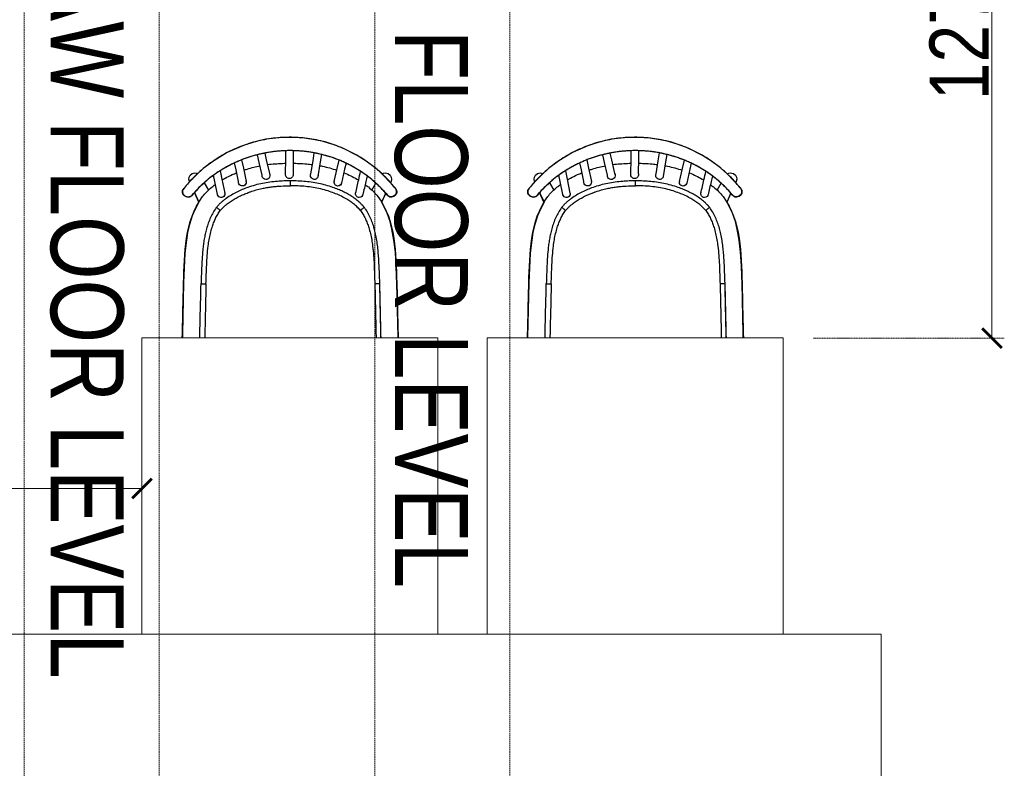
# Model space of a CAD drawing. Header units: millimetres. Extents: x -106827 to 92813, y -35754 to 7831.
# Tile 14 of 150: x -72742 to -70745, y -23141 to -21625. Entities that reach past the tile are written whole.
import ezdxf
from ezdxf.xclip import XClip

# ---------------------------------------------------------------- set-up
doc = ezdxf.new("R2010")
doc.units = ezdxf.units.MM
doc.header["$XCLIPFRAME"] = 2
doc.header["$PDMODE"] = 35
doc.linetypes.add('General Arrangement Plan$0$( Hidden )', pattern=[0.375, 0.25, -0.125])
for name, color, linetype, lineweight in [('General Arrangement Plan$0$DIM', 7, 'Continuous', 13), ('General Arrangement Plan$1$0 Existing_ Walls_Pen_No__1', 7, 'Continuous', 13), ('General Arrangement Plan$1$BEAM', 113, 'Continuous', 9)]:
    doc.layers.add(name, color=color, linetype=linetype, lineweight=lineweight)
doc.layers.add('General Arrangement Plan$1$A - Furniture', color=7, linetype='Continuous', lineweight=5, true_color=0x0066cc)
doc.layers.add('General Arrangement Plan$1$Furniture', color=7, linetype='Continuous')
doc.styles.add('General Arrangement Plan$1$Standard', font='ARIALN.TTF')
doc.styles.add('General Arrangement Plan$1$TMH-TEXT', font='simplex.shx', dxfattribs={"width": 0.8})
doc.dimstyles.new('General Arrangement Plan$1$TFS-Dim', dxfattribs={"dimtxt": 120, "dimasz": 40, "dimexe": 25, "dimexo": 25, "dimgap": 4.5, "dimtad": 1, "dimdec": 0, "dimzin": 0, "dimdsep": 46, "dimtxsty": 'General Arrangement Plan$1$Standard', "dimblk": 'General Arrangement Plan$1$_ArchTick', "dimcen": 0.09, "dimdle": 2, "dimclrd": 256, "dimclre": 8, "dimadec": 0, "dimazin": 0, "dimtfac": 1, "dimtdec": 0, "dimtofl": 0, "dimtmove": 1, "dimatfit": 3, "dimfxl": 1, "dimtolj": 1, "dimtzin": 0, "dimlwd": -1, "dimlwe": -1, "dimarcsym": 0})

# ---------------------------------------------------------------- blocks, each defined once
blk = doc.blocks.new('General Arrangement Plan$1$SPINDLE CHAIR')
at = {"layer": 'General Arrangement Plan$1$Furniture', "extrusion": (0, 0, -1)}
for p, q in [((1282.61, -174.23), (1284.59, -173.49)), ((1284.59, -173.49), (1286.18, -172.96)), ((1286.18, -172.96), (1288.27, -172.52)), ((1288.27, -172.52), (1290.36, -172.19)), ((1290.36, -172.19), (1292.63, -172.04)), ((1292.63, -172.04), (1295.52, -172.09)), ((1295.52, -172.09), (1298.2, -172.42)), ((1298.2, -172.42), (1300.62, -173.03)), ((1300.62, -173.03), (1302.78, -173.69)), ((1279.72, -175.68), (1282.61, -174.23)), ((1302.78, -173.69), (1306.07, -175.12)), ((1306.07, -175.12), (1308.79, -176.8)), ((1276.06, -178.23), (1277.89, -176.83)), ((1277.89, -176.83), (1279.72, -175.68)), ((1308.79, -176.8), (1310.91, -178.36)), ((1273.33, -180.8), (1274.66, -179.42)), ((1274.66, -179.42), (1276.06, -178.23)), ((1310.91, -178.36), (1312.34, -179.66)), ((1271.93, -182.32), (1273.33, -180.8)), ((1312.34, -179.66), (1313.54, -180.9)), ((1313.54, -180.9), (1314.57, -182.03)), ((1271.7, -183.21), (1271.72, -182.88)), ((1271.85, -183.57), (1271.7, -183.21)), ((1271.72, -182.88), (1271.93, -182.32)), ((1272.28, -183.93), (1271.85, -183.57)), ((1273.91, -183.32), (1273.46, -183.83)), ((1274.7, -185.15), (1273.91, -183.32)), ((1312.7, -183.2), (1311.81, -185.16)), ((1312.86, -183.38), (1312.7, -183.2)), ((1313.16, -183.72), (1312.86, -183.38)), ((1314.57, -182.03), (1314.81, -182.32)), ((1314.96, -183.61), (1314.74, -183.81)), ((1314.81, -182.32), (1315.04, -182.64)), ((1315.08, -183.35), (1314.96, -183.61)), ((1315.04, -182.64), (1315.12, -182.86)), ((1315.11, -183.15), (1315.08, -183.35)), ((1315.12, -182.86), (1315.11, -183.15)), ((1272.71, -184.05), (1272.28, -183.93)), ((1273.1, -184.05), (1272.71, -184.05)), ((1273.46, -183.83), (1273.1, -184.05)), ((1273.63, -187.38), (1274.7, -185.15)), ((1311.81, -185.16), (1312.22, -185.94)), ((1313.49, -184.03), (1313.16, -183.72)), ((1313.85, -184.13), (1313.49, -184.03)), ((1314.25, -184.09), (1313.85, -184.13)), ((1314.37, -184.02), (1314.25, -184.09)), ((1314.57, -183.93), (1314.37, -184.02)), ((1314.74, -183.81), (1314.57, -183.93)), ((1273.03, -189.06), (1273.63, -187.38)), ((1312.22, -185.94), (1312.6, -186.68)), ((1312.6, -186.68), (1313.15, -187.9)), ((1272.65, -190.63), (1273.03, -189.06)), ((1313.15, -187.9), (1313.7, -189.68)), ((1272.24, -192.82), (1272.65, -190.63)), ((1313.7, -189.68), (1314.07, -191.33)), ((1314.07, -191.33), (1314.31, -192.85)), ((1271.95, -195.27), (1272.24, -192.82)), ((1314.31, -192.85), (1314.62, -195.48)), ((1271.77, -198.03), (1271.95, -195.27)), ((1314.62, -195.48), (1314.63, -195.48)), ((1314.63, -195.48), (1314.9, -201.49)), ((1271.72, -200.22), (1271.77, -198.03)), ((1271.35, -215.2), (1271.66, -201.49)), ((1271.66, -201.49), (1271.72, -200.22)), ((1314.9, -201.49), (1315.21, -215.26)), ((1271.35, -215.3), (1271.35, -215.2)), ((1271.38, -215.8), (1271.35, -215.3)), ((1315.21, -215.26), (1315.18, -215.63)), ((1271.53, -216.29), (1271.38, -215.8)), ((1271.8, -216.87), (1271.53, -216.29)), ((1272.2, -217.36), (1271.8, -216.87)), ((1272.59, -217.71), (1272.2, -217.36)), ((1314.62, -217.03), (1314.14, -217.57)), ((1315.02, -216.36), (1314.62, -217.03)), ((1315.18, -215.63), (1315.02, -216.36)), ((1273.17, -218.04), (1272.59, -217.71)), ((1273.77, -218.2), (1273.17, -218.04)), ((1274.35, -218.26), (1273.77, -218.2)), ((1312.21, -218.26), (1274.35, -218.26)), ((1312.97, -218.18), (1312.21, -218.26)), ((1313.63, -217.92), (1312.97, -218.18)), ((1314.14, -217.57), (1313.63, -217.92))]:
    blk.add_line(p, q, dxfattribs=at)
at = {"layer": 'General Arrangement Plan$1$Furniture'}
for p, q in [((1286.93, -175.49), (1287.18, -177.01)), ((1288.65, -176.76), (1288.4, -175.17)), ((1292.65, -174.73), (1292.67, -176.39)), ((1294.17, -176.56), (1294.14, -174.73)), ((1298.45, -175.21), (1298.13, -176.61)), ((1299.55, -177.13), (1299.91, -175.54)), ((1281.96, -177.26), (1282.24, -178.49)), ((1283.74, -178.33), (1283.35, -176.65)), ((1287.18, -177.01), (1287.65, -179.93)), ((1289.08, -179.39), (1288.65, -176.76)), ((1292.67, -176.39), (1292.71, -179.31)), ((1294.21, -179.28), (1294.17, -176.56)), ((1298.13, -176.61), (1297.51, -179.34)), ((1298.97, -179.68), (1299.55, -177.13)), ((1303.14, -176.58), (1302.78, -178.27)), ((1304.25, -178.57), (1304.55, -177.19)), ((1282.24, -178.49), (1282.88, -181.29)), ((1284.34, -180.96), (1283.74, -178.33)), ((1302.78, -178.27), (1302.22, -180.98)), ((1303.74, -181), (1304.25, -178.57)), ((1307.47, -178.78), (1307.13, -180.47)), ((1272.84, -180.99), (1272.94, -181.21)), ((1276.73, -182.71), (1275.91, -181.3)), ((1307.13, -180.47), (1306.55, -183.31)), ((1308.01, -183.62), (1308.56, -180.96)), ((1308.56, -180.96), (1308.81, -179.7)), ((1310.7, -181.21), (1309.82, -182.71)), ((1313.7, -181.03), (1313.72, -180.99)), ((1271.71, -182.86), (1271.69, -183.03)), ((1273.91, -183.34), (1274.74, -185.15)), ((1311.82, -185.15), (1312.71, -183.2)), ((1315.1, -183.25), (1315.12, -183.08)), ((1272.21, -183.86), (1272.2, -183.86)), ((1278.23, -186.23), (1278.76, -185.65)), ((1274.84, -213.88), (1275.12, -201.67)), ((1273.2, -218.02), (1272.74, -219.01)), ((1274.96, -220.16), (1276.07, -218.26)), ((1310.49, -218.26), (1311.61, -220.16)), ((1313.82, -219.01), (1313.37, -218.02))]:
    blk.add_line(p, q, dxfattribs=at)
for centre, radius, start, end in [((1273.97, -180.47), 1.25, 117.447, 204.574), ((1273.97, -180.47), 1.25, 56.327, 117.447), ((1288.36, -179.75), 0.807, 272.0907, 26.554), ((1293.49, -179.54), 0.821, 163.5335, 267.6725), ((1293.43, -179.54), 0.82, 272.3434, 18.2433), ((1298.18, -179.76), 0.794, 147.9665, 6.382), ((1312.58, -180.47), 1.25, 62.553, 116.2893), ((1312.58, -180.47), 1.25, 335.4289, 62.553), ((1283.61, -181.13), 0.75, 181.8784, 270), ((1283.61, -181.13), 0.75, 192.7269, 261.4854), ((1283.61, -181.13), 0.75, 270, 23.451), ((1288.39, -179.8), 0.75, 177.8272, 270), ((1302.98, -181.11), 0.772, 159.0637, 8.4275), ((1279.28, -183.46), 0.75, 181.8829, 270), ((1279.28, -183.46), 0.75, 270, 23.6737), ((1307.28, -183.46), 0.75, 157.3975, 359.0775), ((1307.28, -183.46), 0.75, 167.9079, 261.4872), ((1273.88, -219.53), 1.25, 155.3531, 242.4772), ((1312.68, -219.53), 1.25, 297.5228, 24.6498), ((1273.88, -219.53), 1.25, 242.4772, 329.6042), ((1312.68, -219.53), 1.25, 210.3987, 297.5228)]:
    blk.add_arc(centre, radius, start, end, dxfattribs=at)
for points, knots in [([(1272.04, -182.25), (1272.44, -181.78), (1273.23, -180.83), (1274.55, -179.52), (1275.94, -178.28), (1277.41, -177.15), (1278.95, -176.12), (1280.56, -175.19), (1282.23, -174.38), (1283.95, -173.68), (1285.72, -173.09), (1287.51, -172.63), (1289.33, -172.3), (1291.17, -172.09), (1293.02, -172), (1294.87, -172.03), (1296.71, -172.19), (1298.53, -172.48), (1300.33, -172.89), (1302.1, -173.42), (1303.82, -174.06), (1305.5, -174.82), (1307.13, -175.69), (1308.69, -176.67), (1310.19, -177.76), (1311.62, -178.93), (1312.85, -180.1), (1313.91, -181.23), (1314.5, -181.95), (1314.8, -182.31)], [0, 0, 0, 0, 0.037753, 0.075634, 0.113559, 0.151441, 0.189193, 0.226953, 0.264842, 0.302775, 0.340664, 0.378422, 0.41605, 0.453808, 0.491609, 0.529366, 0.566994, 0.604451, 0.642035, 0.679663, 0.717248, 0.754706, 0.792252, 0.829925, 0.867641, 0.905315, 0.942862, 0.971431, 1, 1, 1, 1]), ([(1273.58, -183.72), (1273.6, -183.69), (1273.81, -183.44), (1274.22, -182.98), (1274.82, -182.34), (1275.44, -181.73), (1276.09, -181.13), (1276.76, -180.56), (1277.44, -180.01), (1278.15, -179.49), (1278.87, -179), (1279.61, -178.53), (1280.36, -178.08), (1281.13, -177.66), (1281.91, -177.28), (1282.7, -176.91), (1283.5, -176.58), (1284.32, -176.27), (1285.14, -175.99), (1285.97, -175.74), (1286.81, -175.51), (1287.65, -175.32), (1288.49, -175.15), (1289.33, -175.01), (1290.18, -174.89), (1291.04, -174.81), (1291.9, -174.75), (1292.76, -174.72), (1293.62, -174.71), (1294.48, -174.74), (1295.33, -174.79), (1296.17, -174.86), (1297.02, -174.97), (1297.87, -175.1), (1298.71, -175.26), (1299.56, -175.45), (1300.4, -175.66), (1301.23, -175.9), (1302.05, -176.17), (1302.85, -176.46), (1303.65, -176.78), (1304.44, -177.13), (1305.22, -177.51), (1306, -177.91), (1306.76, -178.34), (1307.51, -178.8), (1308.24, -179.28), (1308.95, -179.79), (1309.65, -180.32), (1310.32, -180.87), (1310.98, -181.46), (1311.62, -182.06), (1312.24, -182.69), (1312.77, -183.26), (1313.08, -183.63), (1313.21, -183.78)], [0, 0, 0, 0, 0.002447, 0.022295, 0.042261, 0.062362, 0.082432, 0.102392, 0.122335, 0.142241, 0.162094, 0.181877, 0.201575, 0.221175, 0.240642, 0.260016, 0.279377, 0.298692, 0.317932, 0.337071, 0.356085, 0.374954, 0.393681, 0.412305, 0.430984, 0.449726, 0.468494, 0.487242, 0.505929, 0.524516, 0.542973, 0.561355, 0.579829, 0.598494, 0.617308, 0.636226, 0.655197, 0.674167, 0.69307, 0.711886, 0.730801, 0.749975, 0.769325, 0.788817, 0.808412, 0.828068, 0.847741, 0.867377, 0.887033, 0.90691, 0.926834, 0.946794, 0.966779, 0.986776, 1, 1, 1, 1]), ([(1273.59, -183.71), (1273.86, -183.4), (1274.39, -182.78), (1275.25, -181.9), (1276.23, -180.99), (1277.35, -180.07), (1278.61, -179.15), (1279.94, -178.31), (1281.32, -177.55), (1282.74, -176.88), (1284.19, -176.3), (1285.67, -175.81), (1287.19, -175.41), (1288.73, -175.09), (1290.32, -174.86), (1291.96, -174.73), (1293.64, -174.7), (1295.32, -174.77), (1296.99, -174.95), (1298.66, -175.23), (1300.35, -175.63), (1302.02, -176.14), (1303.65, -176.77), (1305.23, -177.49), (1306.74, -178.31), (1308.19, -179.23), (1309.56, -180.23), (1310.86, -181.33), (1312.09, -182.5), (1312.83, -183.34), (1313.2, -183.77)], [0, 0, 0, 0, 0.0280902, 0.0561968, 0.0842871, 0.1196311, 0.1550798, 0.1905589, 0.225998, 0.2613339, 0.2956697, 0.3301173, 0.3645973, 0.3990344, 0.4333614, 0.4697086, 0.5061961, 0.5427325, 0.5792226, 0.6155721, 0.6539438, 0.6924615, 0.7310385, 0.7695742, 0.807961, 0.8462813, 0.8847285, 0.9232218, 0.9616747, 1, 1, 1, 1]), ([(1292.68, -177.27), (1292.3, -177.28), (1291.37, -177.29), (1290.07, -177.37), (1289.15, -177.49), (1288.78, -177.54)], [0, 0, 0, 0, 0.290815, 0.714107, 1, 1, 1, 1]), ([(1297.92, -177.55), (1297.9, -177.55), (1297.4, -177.46), (1296.38, -177.38), (1295.15, -177.29), (1294.41, -177.28), (1294.18, -177.28)], [0, 0, 0, 0, 0.014529, 0.407218, 0.814085, 1, 1, 1, 1]), ([(1280.01, -183.3), (1279.81, -182.41), (1279.47, -180.95), (1279.14, -179.48), (1279.01, -178.91)], [0, 0, 0, 0, 0.60764, 1, 1, 1, 1]), ([(1282.4, -179.2), (1282.37, -179.21), (1281.9, -179.39), (1281.01, -179.82), (1280.04, -180.3), (1279.53, -180.63), (1279.42, -180.7)], [0, 0, 0, 0, 0.027238, 0.456154, 0.88281, 1, 1, 1, 1]), ([(1287.3, -177.78), (1287.12, -177.81), (1286.44, -177.92), (1285.27, -178.21), (1284.3, -178.52), (1283.82, -178.67)], [0, 0, 0, 0, 0.149242, 0.578859, 1, 1, 1, 1]), ([(1302.7, -178.67), (1302.48, -178.6), (1301.81, -178.36), (1300.71, -178.07), (1299.82, -177.88), (1299.4, -177.79)], [0, 0, 0, 0, 0.204902, 0.620005, 1, 1, 1, 1]), ([(1307.09, -180.66), (1306.88, -180.54), (1306.22, -180.14), (1305.23, -179.65), (1304.43, -179.32), (1304.12, -179.2)], [0, 0, 0, 0, 0.217756, 0.700928, 1, 1, 1, 1]), ([(1278.09, -181.59), (1277.87, -181.75), (1277.28, -182.18), (1276.4, -182.97), (1275.81, -183.66), (1275.51, -184)], [0, 0, 0, 0, 0.228539, 0.61631, 1, 1, 1, 1]), ([(1277.69, -179.84), (1277.77, -180.21), (1278.06, -181.47), (1278.35, -182.74), (1278.55, -183.63)], [0, 0, 0, 0, 0.294869, 1, 1, 1, 1]), ([(1278.26, -186.2), (1278.4, -186.05), (1278.66, -185.74), (1279.21, -185.21), (1279.9, -184.62), (1280.75, -184.01), (1281.66, -183.47), (1282.59, -182.99), (1283.58, -182.55), (1284.73, -182.11), (1286.05, -181.7), (1287.53, -181.35), (1289.03, -181.09), (1290.55, -180.93), (1291.95, -180.85), (1292.85, -180.84), (1293.24, -180.84)], [0, 0, 0, 0, 0.037557, 0.075114, 0.138939, 0.202999, 0.267261, 0.331548, 0.395565, 0.464161, 0.55676, 0.649619, 0.74264, 0.835639, 0.928355, 1, 1, 1, 1]), ([(1293.24, -181.84), (1293.24, -181.83), (1293.24, -181.76), (1293.24, -181.57), (1293.24, -181.3), (1293.24, -181.05), (1293.24, -180.88), (1293.24, -180.85), (1293.24, -180.84)], [10.070821, 10.070821, 10.070821, 10.070821, 10.087273, 10.212125, 10.4268, 10.641474, 10.856147, 11.070821, 11.070821, 11.070821, 11.070821]), ([(1293.24, -180.84), (1293.68, -180.85), (1294.56, -180.85), (1295.94, -180.93), (1297.39, -181.08), (1298.9, -181.33), (1300.4, -181.69), (1301.78, -182.12), (1303.02, -182.6), (1304.13, -183.11), (1305.21, -183.69), (1306.09, -184.27), (1306.78, -184.79), (1307.29, -185.22), (1307.78, -185.69), (1308.07, -186.03), (1308.22, -186.2)], [11.070821, 11.070821, 11.070821, 11.070821, 11.151038, 11.231372, 11.324409, 11.417433, 11.512078, 11.606722, 11.680895, 11.75506, 11.830633, 11.906179, 11.947031, 11.987878, 12.02935, 12.070821, 12.070821, 12.070821, 12.070821]), ([(1311.05, -184), (1310.8, -183.71), (1310.29, -183.12), (1309.43, -182.32), (1308.8, -181.8), (1308.46, -181.56), (1308.44, -181.55)], [9.1869713, 9.1869713, 9.1869713, 9.1869713, 9.5101533, 9.8359785, 10.1657672, 10.1869713, 10.1869713, 10.1869713, 10.1869713]), ([(1272.04, -182.25), (1272.02, -182.28), (1271.97, -182.34), (1271.91, -182.42), (1271.86, -182.5), (1271.82, -182.56), (1271.78, -182.62), (1271.75, -182.7), (1271.72, -182.78), (1271.72, -182.83), (1271.72, -182.85)], [0, 0, 0, 0, 0.145603, 0.295145, 0.452736, 0.582392, 0.680604, 0.790125, 0.922908, 1, 1, 1, 1]), ([(1279.03, -186.85), (1279.24, -186.6), (1279.68, -186.12), (1280.42, -185.48), (1281.21, -184.92), (1282.13, -184.36), (1283.18, -183.81), (1284.38, -183.31), (1285.68, -182.85), (1287.09, -182.46), (1288.61, -182.16), (1290.14, -181.96), (1291.69, -181.86), (1292.72, -181.85), (1293.24, -181.84)], [9.0708212, 9.0708212, 9.0708212, 9.0708212, 9.133927, 9.1969201, 9.259262, 9.3214292, 9.4045431, 9.4882695, 9.5720444, 9.6718279, 9.7711799, 9.8706045, 9.9704827, 10.0708212, 10.0708212, 10.0708212, 10.0708212]), ([(1297.12, -182.07), (1296.8, -182.03), (1296.16, -181.95), (1294.86, -181.86), (1293.89, -181.85), (1293.24, -181.84)], [9, 9, 9, 9, 9.249457, 9.499677, 10, 10, 10, 10]), ([(1299.02, -182.4), (1298.71, -182.33), (1298.08, -182.2), (1297.44, -182.11), (1297.12, -182.07)], [8, 8, 8, 8, 8.499658, 9, 9, 9, 9]), ([(1301.35, -183.05), (1300.97, -182.92), (1300.2, -182.67), (1299.42, -182.49), (1299.02, -182.4)], [7, 7, 7, 7, 7.500986, 8, 8, 8, 8]), ([(1301.81, -183.21), (1301.74, -183.18), (1301.58, -183.13), (1301.43, -183.07), (1301.35, -183.05)], [6, 6, 6, 6, 6.499946, 7, 7, 7, 7]), ([(1302.71, -183.57), (1302.57, -183.51), (1302.27, -183.38), (1301.96, -183.27), (1301.81, -183.21)], [5, 5, 5, 5, 5.499433, 6, 6, 6, 6]), ([(1303.59, -183.97), (1303.45, -183.9), (1303.16, -183.76), (1302.86, -183.63), (1302.71, -183.57)], [4, 4, 4, 4, 4.499736, 5, 5, 5, 5]), ([(1315.12, -183.09), (1315.12, -183.09), (1315.13, -183.05), (1315.13, -182.98), (1315.12, -182.88), (1315.1, -182.79), (1315.07, -182.71), (1315.04, -182.65), (1315, -182.58), (1314.95, -182.51), (1314.89, -182.42), (1314.84, -182.35), (1314.81, -182.31), (1314.8, -182.31)], [0, 0, 0, 0, 0.003605, 0.120624, 0.229091, 0.328689, 0.418785, 0.499127, 0.587843, 0.71957, 0.845278, 0.977296, 1, 1, 1, 1]), ([(1271.95, -183.66), (1271.97, -183.68), (1272.06, -183.74), (1272.14, -183.81), (1272.2, -183.86)], [3.068359, 3.068359, 3.068359, 3.068359, 3.31831, 4.068359, 4.068359, 4.068359, 4.068359]), ([(1272.2, -183.85), (1272.23, -183.88), (1272.31, -183.94), (1272.46, -184.01), (1272.63, -184.06), (1272.81, -184.08), (1272.99, -184.07), (1273.16, -184.02), (1273.32, -183.94), (1273.47, -183.85), (1273.54, -183.76), (1273.58, -183.72)], [0, 0, 0, 0, 0.0780905, 0.1944638, 0.3102857, 0.4275734, 0.5443646, 0.6615738, 0.7785734, 0.8946022, 1, 1, 1, 1]), ([(1272.21, -183.86), (1272.25, -183.89), (1272.39, -183.99), (1272.67, -184.08), (1273.02, -184.07), (1273.35, -183.95), (1273.51, -183.79), (1273.59, -183.71)], [0.0043657, 0.0043657, 0.0043657, 0.0043657, 0.0966591, 0.3315507, 0.5594347, 0.779919, 1.0043657, 1.0043657, 1.0043657, 1.0043657]), ([(1304.45, -184.42), (1304.31, -184.35), (1304.03, -184.19), (1303.74, -184.04), (1303.59, -183.97)], [3, 3, 3, 3, 3.500135, 4, 4, 4, 4]), ([(1306.06, -185.5), (1305.8, -185.31), (1305.29, -184.92), (1304.73, -184.59), (1304.45, -184.42)], [2, 2, 2, 2, 2.501751, 3, 3, 3, 3]), ([(1306.94, -186.28), (1306.8, -186.15), (1306.52, -185.87), (1306.22, -185.63), (1306.06, -185.5)], [1, 1, 1, 1, 1.498519, 2, 2, 2, 2]), ([(1313.2, -183.77), (1313.22, -183.79), (1313.33, -183.91), (1313.56, -184.07), (1313.91, -184.15), (1314.27, -184.11), (1314.48, -183.99), (1314.58, -183.92)], [1, 1, 1, 1, 1.071689, 1.307433, 1.541744, 1.769658, 2, 2, 2, 2]), ([(1313.21, -183.78), (1313.23, -183.8), (1313.29, -183.87), (1313.4, -183.96), (1313.55, -184.05), (1313.72, -184.11), (1313.89, -184.13), (1314.07, -184.13), (1314.24, -184.1), (1314.41, -184.03), (1314.53, -183.97), (1314.58, -183.92), (1314.59, -183.92)], [0, 0, 0, 0, 0.05904, 0.173329, 0.285847, 0.400752, 0.513829, 0.629823, 0.74441, 0.861655, 0.977824, 1, 1, 1, 1]), ([(1314.59, -183.92), (1314.61, -183.9), (1314.69, -183.84), (1314.78, -183.77), (1314.84, -183.72)], [0, 0, 0, 0, 0.250051, 1, 1, 1, 1]), ([(1275.12, -201.66), (1275.15, -200.85), (1275.21, -199.24), (1275.29, -197.18), (1275.41, -195.5), (1275.54, -194.2), (1275.72, -192.89), (1275.95, -191.65), (1276.25, -190.46), (1276.6, -189.33), (1277.05, -188.23), (1277.58, -187.19), (1278.01, -186.56), (1278.22, -186.26)], [0, 0, 0, 0, 0.152314, 0.304633, 0.386803, 0.468967, 0.551558, 0.634133, 0.707621, 0.781091, 0.856267, 0.931414, 1, 1, 1, 1]), ([(1279.03, -186.85), (1278.84, -187.11), (1278.48, -187.64), (1278.04, -188.5), (1277.66, -189.38), (1277.31, -190.38), (1277.01, -191.51), (1276.75, -192.77), (1276.54, -194.25), (1276.37, -195.94), (1276.26, -197.86), (1276.19, -199.78), (1276.15, -201.06), (1276.12, -201.7)], [32.188056, 32.188056, 32.188056, 32.188056, 32.251035, 32.313682, 32.375857, 32.437959, 32.521077, 32.604538, 32.687818, 32.812738, 32.937834, 33.062944, 33.188056, 33.188056, 33.188056, 33.188056]), ([(1307.46, -186.85), (1307.37, -186.75), (1307.21, -186.56), (1307.03, -186.37), (1306.94, -186.28)], [0, 0, 0, 0, 0.500056, 1, 1, 1, 1]), ([(1310.36, -201.7), (1310.34, -201.06), (1310.29, -199.78), (1310.22, -197.86), (1310.11, -195.94), (1309.95, -194.24), (1309.73, -192.76), (1309.47, -191.5), (1309.17, -190.37), (1308.82, -189.37), (1308.44, -188.49), (1308, -187.64), (1307.64, -187.11), (1307.46, -186.85)], [18.014599, 18.014599, 18.014599, 18.014599, 18.139799, 18.26499, 18.390177, 18.515418, 18.598779, 18.682141, 18.765664, 18.827908, 18.889888, 18.95195, 19.014599, 19.014599, 19.014599, 19.014599]), ([(1308.27, -186.26), (1308.49, -186.58), (1308.92, -187.23), (1309.46, -188.28), (1309.9, -189.39), (1310.25, -190.51), (1310.52, -191.6), (1310.72, -192.66), (1310.88, -193.74), (1311.04, -195.08), (1311.16, -196.68), (1311.27, -198.96), (1311.32, -200.62), (1311.36, -201.66)], [27.08542, 27.08542, 27.08542, 27.08542, 27.15857, 27.231744, 27.307501, 27.383286, 27.45106, 27.518844, 27.587148, 27.655458, 27.77238, 27.889426, 28.08542, 28.08542, 28.08542, 28.08542])]:
    blk.add_open_spline(points, degree=3, knots=knots, dxfattribs=at)
for points, weights, degree in [([(1271.97, -183.67), (1271.76, -183.52), (1271.66, -183.28), (1271.69, -183.03)], [1, 0.910512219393, 0.910512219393, 1], 3), ([(1271.69, -183.03), (1271.66, -183.28), (1271.76, -183.51), (1271.95, -183.66)], [1, 0.9151413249, 0.9151413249, 1], 3), ([(1315.1, -183.25), (1315.08, -183.45), (1314.98, -183.61), (1314.83, -183.73)], [1, 0.945148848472, 0.945148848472, 1], 3), ([(1314.84, -183.72), (1314.99, -183.61), (1315.08, -183.44), (1315.1, -183.25)], [1, 0.948237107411, 0.948237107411, 1], 3), ([(1271.97, -183.67), (1272.05, -183.73), (1272.13, -183.8), (1272.21, -183.86)], [1, 0.999998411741, 0.999998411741, 1], 3), ([(1314.58, -183.92), (1314.7, -183.83), (1314.83, -183.73)], [1, 0.999997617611, 1], 2), ([(1278.22, -186.26), (1278.23, -186.24), (1278.25, -186.22), (1278.26, -186.2)], [1, 0.99958207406, 0.99958207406, 1], 3), ([(1308.22, -186.2), (1308.24, -186.22), (1308.25, -186.24), (1308.27, -186.26)], [1, 0.99958207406, 0.99958207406, 1], 3), ([(1275.12, -201.68), (1275.12, -201.67), (1275.12, -201.67), (1275.12, -201.66)], [1, 0.999982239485, 0.999982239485, 1], 3), ([(1311.36, -201.68), (1311.36, -201.67), (1311.36, -201.67), (1311.36, -201.66)], [1, 0.999982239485, 0.999982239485, 1], 3)]:
    blk.add_rational_spline(points, weights, degree=degree, dxfattribs=at)
for points, degree in [([(1275.51, -184), (1271.82, -188.97), (1271.88, -195.66), (1271.66, -201.49)], 3), ([(1271.95, -183.66), (1271.96, -183.67), (1271.96, -183.67), (1271.97, -183.67)], 3), ([(1273.59, -183.71), (1273.59, -183.71), (1273.58, -183.72), (1273.58, -183.72)], 3), ([(1314.9, -201.49), (1314.68, -195.66), (1314.74, -188.97), (1311.05, -184)], 3), ([(1313.21, -183.78), (1313.21, -183.78), (1313.2, -183.77), (1313.2, -183.77)], 3), ([(1314.59, -183.92), (1314.58, -183.92), (1314.58, -183.92)], 2), ([(1314.83, -183.73), (1314.83, -183.73), (1314.84, -183.73), (1314.84, -183.72)], 3), ([(1278.26, -186.2), (1278.27, -186.21), (1278.27, -186.21), (1278.28, -186.22)], 3), ([(1278.28, -186.22), (1278.29, -186.23), (1278.3, -186.24), (1278.32, -186.25)], 3), ([(1278.32, -186.25), (1278.34, -186.27), (1278.37, -186.29), (1278.39, -186.31)], 3), ([(1278.39, -186.31), (1278.42, -186.34), (1278.45, -186.37), (1278.48, -186.39)], 3), ([(1278.48, -186.39), (1278.52, -186.42), (1278.56, -186.46), (1278.6, -186.49)], 3), ([(1278.6, -186.49), (1278.64, -186.53), (1278.69, -186.56), (1278.73, -186.6)], 3), ([(1278.73, -186.6), (1278.78, -186.64), (1278.83, -186.68), (1278.88, -186.72)], 3), ([(1278.88, -186.72), (1278.93, -186.76), (1278.98, -186.81), (1279.03, -186.85)], 3), ([(1307.46, -186.85), (1307.51, -186.81), (1307.56, -186.76), (1307.61, -186.72)], 3), ([(1307.61, -186.72), (1307.66, -186.68), (1307.7, -186.64), (1307.75, -186.6)], 3), ([(1307.75, -186.6), (1307.8, -186.56), (1307.84, -186.53), (1307.88, -186.49)], 3), ([(1307.88, -186.49), (1307.92, -186.46), (1307.96, -186.43), (1308, -186.39)], 3), ([(1308, -186.39), (1308.03, -186.37), (1308.06, -186.34), (1308.09, -186.31)], 3), ([(1308.09, -186.31), (1308.12, -186.29), (1308.14, -186.27), (1308.17, -186.25)], 3), ([(1308.17, -186.25), (1308.18, -186.24), (1308.19, -186.23), (1308.21, -186.22)], 3), ([(1308.21, -186.22), (1308.21, -186.21), (1308.22, -186.21), (1308.22, -186.2)], 3), ([(1271.66, -201.49), (1271.56, -206.06), (1271.45, -210.63), (1271.35, -215.2)], 3), ([(1315.21, -215.2), (1315.11, -210.63), (1315, -206.06), (1314.9, -201.49)], 3), ([(1274.84, -213.88), (1274.94, -209.81), (1275.03, -205.75), (1275.12, -201.68)], 3), ([(1275.12, -201.66), (1275.13, -201.66), (1275.14, -201.66), (1275.14, -201.66)], 3), ([(1275.14, -201.66), (1275.16, -201.66), (1275.18, -201.67), (1275.2, -201.67)], 3), ([(1275.2, -201.67), (1275.23, -201.67), (1275.26, -201.67), (1275.29, -201.67)], 3), ([(1275.29, -201.67), (1275.33, -201.67), (1275.38, -201.67), (1275.42, -201.67)], 3), ([(1275.42, -201.67), (1275.47, -201.68), (1275.52, -201.68), (1275.57, -201.68)], 3), ([(1275.57, -201.68), (1275.63, -201.68), (1275.68, -201.68), (1275.74, -201.69)], 3), ([(1275.74, -201.69), (1275.8, -201.69), (1275.87, -201.69), (1275.93, -201.69)], 3), ([(1276.12, -201.7), (1276.03, -205.77), (1275.94, -209.84), (1275.84, -213.91)], 3), ([(1275.93, -201.69), (1275.99, -201.7), (1276.06, -201.7), (1276.12, -201.7)], 3), ([(1310.36, -201.7), (1310.45, -205.77), (1310.55, -209.84), (1310.64, -213.92)], 3), ([(1310.55, -201.7), (1310.49, -201.7), (1310.42, -201.7), (1310.36, -201.7)], 3), ([(1310.74, -201.69), (1310.68, -201.69), (1310.62, -201.69), (1310.55, -201.7)], 3), ([(1310.91, -201.68), (1310.86, -201.68), (1310.8, -201.69), (1310.74, -201.69)], 3), ([(1311.07, -201.68), (1311.01, -201.68), (1310.96, -201.68), (1310.91, -201.68)], 3), ([(1311.19, -201.67), (1311.15, -201.67), (1311.11, -201.67), (1311.07, -201.68)], 3), ([(1311.28, -201.67), (1311.25, -201.67), (1311.22, -201.67), (1311.19, -201.67)], 3), ([(1311.34, -201.67), (1311.32, -201.67), (1311.3, -201.67), (1311.28, -201.67)], 3), ([(1311.36, -201.66), (1311.35, -201.67), (1311.35, -201.67), (1311.34, -201.67)], 3), ([(1311.64, -213.89), (1311.55, -209.82), (1311.45, -205.75), (1311.36, -201.68)], 3), ([(1274.86, -213.88), (1274.86, -213.88), (1274.85, -213.88), (1274.84, -213.88)], 3), ([(1274.92, -213.88), (1274.9, -213.88), (1274.88, -213.88), (1274.86, -213.88)], 3), ([(1275.01, -213.89), (1274.98, -213.89), (1274.95, -213.88), (1274.92, -213.88)], 3), ([(1275.14, -213.89), (1275.1, -213.89), (1275.05, -213.89), (1275.01, -213.89)], 3), ([(1275.29, -213.89), (1275.24, -213.89), (1275.19, -213.89), (1275.14, -213.89)], 3), ([(1275.46, -213.9), (1275.4, -213.9), (1275.35, -213.89), (1275.29, -213.89)], 3), ([(1275.65, -213.9), (1275.59, -213.9), (1275.52, -213.9), (1275.46, -213.9)], 3), ([(1275.84, -213.91), (1275.78, -213.9), (1275.71, -213.9), (1275.65, -213.9)], 3), ([(1277.24, -215.53), (1277.24, -215.47), (1277.24, -215.4), (1277.24, -215.34)], 3), ([(1277.24, -215.34), (1287.91, -215.34), (1298.57, -215.34), (1309.24, -215.35)], 3), ([(1277.24, -215.72), (1277.24, -215.66), (1277.24, -215.6), (1277.24, -215.53)], 3), ([(1309.24, -215.35), (1309.24, -215.41), (1309.24, -215.48), (1309.24, -215.54)], 3), ([(1309.24, -215.54), (1309.24, -215.6), (1309.24, -215.67), (1309.24, -215.73)], 3), ([(1310.64, -213.92), (1310.7, -213.91), (1310.77, -213.91), (1310.83, -213.91)], 3), ([(1310.83, -213.91), (1310.9, -213.91), (1310.96, -213.91), (1311.02, -213.91)], 3), ([(1311.02, -213.91), (1311.08, -213.91), (1311.14, -213.9), (1311.19, -213.9)], 3), ([(1311.19, -213.9), (1311.24, -213.9), (1311.3, -213.9), (1311.35, -213.9)], 3), ([(1311.35, -213.9), (1311.39, -213.9), (1311.43, -213.9), (1311.47, -213.9)], 3), ([(1311.47, -213.9), (1311.5, -213.9), (1311.53, -213.89), (1311.56, -213.89)], 3), ([(1311.56, -213.89), (1311.58, -213.89), (1311.6, -213.89), (1311.62, -213.89)], 3), ([(1311.62, -213.89), (1311.63, -213.89), (1311.63, -213.89), (1311.64, -213.89)], 3), ([(1277.24, -215.89), (1277.24, -215.84), (1277.24, -215.78), (1277.24, -215.72)], 3), ([(1277.24, -216.04), (1277.24, -215.99), (1277.24, -215.94), (1277.24, -215.89)], 3), ([(1277.24, -216.17), (1277.24, -216.13), (1277.24, -216.09), (1277.24, -216.04)], 3), ([(1277.24, -216.26), (1277.24, -216.23), (1277.24, -216.2), (1277.24, -216.17)], 3), ([(1277.24, -216.32), (1277.24, -216.3), (1277.24, -216.28), (1277.24, -216.26)], 3), ([(1277.24, -216.34), (1277.24, -216.33), (1277.24, -216.32), (1277.24, -216.32)], 3), ([(1277.24, -216.34), (1287.91, -216.34), (1298.57, -216.34), (1309.24, -216.35)], 3), ([(1309.24, -215.73), (1309.24, -215.79), (1309.24, -215.85), (1309.24, -215.9)], 3), ([(1309.24, -215.9), (1309.24, -215.95), (1309.24, -216), (1309.24, -216.05)], 3), ([(1309.24, -216.05), (1309.24, -216.1), (1309.24, -216.14), (1309.24, -216.18)], 3), ([(1309.24, -216.18), (1309.24, -216.21), (1309.24, -216.24), (1309.24, -216.27)], 3), ([(1309.24, -216.27), (1309.24, -216.29), (1309.24, -216.31), (1309.24, -216.33)], 3), ([(1309.24, -216.33), (1309.24, -216.33), (1309.24, -216.34), (1309.24, -216.35)], 3), ([(1274.35, -218.26), (1286.97, -218.26), (1299.59, -218.26), (1312.21, -218.26)], 3)]:
    blk.add_open_spline(points, degree=degree, dxfattribs=at)
for points, weights, knots in [([(1271.35, -215.2), (1271.33, -216.01), (1271.63, -216.78), (1272.2, -217.36), (1272.78, -217.95), (1273.53, -218.26), (1274.35, -218.26)], [1, 0.947795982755, 0.947795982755, 1, 0.947795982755, 0.947795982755, 1], [3, 3, 3, 3, 3.796743, 3.796743, 3.796743, 4.593486, 4.593486, 4.593486, 4.593486]), ([(1274.84, -213.88), (1274.83, -214.54), (1275.07, -215.15), (1275.53, -215.61), (1275.98, -216.08), (1276.59, -216.34), (1277.24, -216.34)], [1, 0.947795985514, 0.947795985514, 1, 0.947795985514, 0.947795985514, 1], [9.593486, 9.593486, 9.593486, 9.593486, 10.390228, 10.390228, 10.390228, 11.186971, 11.186971, 11.186971, 11.186971]), ([(1277.24, -215.34), (1276.86, -215.34), (1276.51, -215.19), (1276.24, -214.92), (1275.97, -214.64), (1275.83, -214.29), (1275.84, -213.91)], [1, 0.947795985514, 0.947795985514, 1, 0.947795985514, 0.947795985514, 1], [0, 0, 0, 0, 0.796743, 0.796743, 0.796743, 1.593486, 1.593486, 1.593486, 1.593486]), ([(1309.24, -216.35), (1309.89, -216.35), (1310.5, -216.09), (1310.96, -215.63), (1311.41, -215.16), (1311.65, -214.55), (1311.64, -213.89)], [1, 0.947760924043, 0.947760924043, 1, 0.947760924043, 0.947760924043, 1], [12.186971, 12.186971, 12.186971, 12.186971, 12.983985, 12.983985, 12.983985, 13.780999, 13.780999, 13.780999, 13.780999]), ([(1310.64, -213.92), (1310.65, -214.3), (1310.51, -214.65), (1310.24, -214.93), (1309.97, -215.2), (1309.62, -215.35), (1309.24, -215.35)], [1, 0.947760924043, 0.947760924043, 1, 0.947760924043, 0.947760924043, 1], [0, 0, 0, 0, 0.797014, 0.797014, 0.797014, 1.594028, 1.594028, 1.594028, 1.594028]), ([(1312.21, -218.26), (1313.03, -218.26), (1313.78, -217.95), (1314.36, -217.36), (1314.93, -216.78), (1315.23, -216.01), (1315.21, -215.2)], [1, 0.947795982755, 0.947795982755, 1, 0.947795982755, 0.947795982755, 1], [5.593486, 5.593486, 5.593486, 5.593486, 6.390228, 6.390228, 6.390228, 7.186971, 7.186971, 7.186971, 7.186971])]:
    blk.add_rational_spline(points, weights, degree=3, knots=knots, dxfattribs=at)
blk = doc.blocks.new('General Arrangement Plan$1$_ArchTick')
at = {"color": 0, "linetype": 'ByBlock', "const_width": 0.15}
blk.add_lwpolyline([(-0.5, -0.5), (0.5, 0.5)], dxfattribs=at)
blk = doc.blocks.new('*D261')
at = {"layer": 'Defpoints', "color": 0}
for p in [(4638.5, 8335.5), (4674.4, 7066), (5061.9, 7066)]:
    blk.add_point(p, dxfattribs=at)
at = {"layer": 'General Arrangement Plan$0$DIM', "color": 8, "linetype": 'General Arrangement Plan$0$( Hidden )'}
for p, q in [((4663.5, 8335.5), (5086.9, 8335.5)), ((4699.4, 7066), (5086.9, 7066))]:
    blk.add_line(p, q, dxfattribs=at)
at = {"layer": 'General Arrangement Plan$0$DIM', "color": 8}
blk.add_line((5061.9, 8337.5), (5061.9, 7064), dxfattribs=at)
at = {"layer": 'General Arrangement Plan$0$DIM', "color": 8, "xscale": 40, "yscale": 40, "zscale": 40}
for p, rotation in [((5061.9, 8335.5), 90), ((5061.9, 7066), 270)]:
    blk.add_blockref('General Arrangement Plan$1$_ArchTick', p, dxfattribs=dict(at, rotation=rotation))
at = {"layer": 'General Arrangement Plan$0$DIM', "color": 0, "insert": (4996.1, 7700.7), "char_height": 120, "attachment_point": 5, "rotation": 90, "style": 'General Arrangement Plan$1$Standard'}
blk.add_mtext('\\A1;1270', dxfattribs=at)
blk = doc.blocks.new('*D265')
at = {"layer": 'Defpoints', "color": 0}
for p in [(3338.7, 7066.7), (2473.1, 7065.9), (3338.7, 6761.4)]:
    blk.add_point(p, dxfattribs=at)
at = {"layer": 'General Arrangement Plan$0$DIM', "color": 8, "linetype": 'General Arrangement Plan$0$( Hidden )'}
for p, q in [((2473.1, 7040.9), (2473.1, 6736.4)), ((3338.7, 7041.7), (3338.7, 6736.4))]:
    blk.add_line(p, q, dxfattribs=at)
at = {"layer": 'General Arrangement Plan$0$DIM', "color": 8}
blk.add_line((2471.1, 6761.4), (3340.7, 6761.4), dxfattribs=at)
at = {"layer": 'General Arrangement Plan$0$DIM', "color": 8, "xscale": 40, "yscale": 40, "zscale": 40, "rotation": 180}
blk.add_blockref('General Arrangement Plan$1$_ArchTick', (2473.1, 6761.4), dxfattribs=at)
at = {"layer": 'General Arrangement Plan$0$DIM', "color": 8, "xscale": 40, "yscale": 40, "zscale": 40}
blk.add_blockref('General Arrangement Plan$1$_ArchTick', (3338.7, 6761.4), dxfattribs=at)
at = {"layer": 'General Arrangement Plan$0$DIM', "color": 0, "insert": (2905.9, 6827.2), "char_height": 120, "attachment_point": 5, "style": 'General Arrangement Plan$1$Standard'}
blk.add_mtext('\\A1;866', dxfattribs=at)
blk = doc.blocks.new('General Arrangement Plan')
at = {"layer": 'General Arrangement Plan$1$0 Existing_ Walls_Pen_No__1'}
for p, q in [((4837.1, 6466.7), (148.9, 6465.9)), ((4837.1, 5915.8), (4837.1, 6466.7))]:
    blk.add_line(p, q, dxfattribs=at)
at = {"layer": 'General Arrangement Plan$1$A - Furniture', "xscale": -10, "yscale": 10, "zscale": 10}
for p in [(16572, 9193), (17271.9, 9193)]:
    blk.add_blockref('General Arrangement Plan$1$SPINDLE CHAIR', p, dxfattribs=at)
for points in [[(3938.6, 7066.7), (3938.6, 6466.6), (3338.7, 6466.6), (3338.7, 7066.7)], [(4638.4, 7066.7), (4638.4, 6466.6), (4038.6, 6466.6), (4038.6, 7066.7)]]:
    blk.add_wipeout(points).dxf.layer = 'General Arrangement Plan$1$A - Furniture'
at = {"layer": 'General Arrangement Plan$1$A - Furniture'}
for points in [[(3938.6, 7066.7), (3938.6, 6466.6), (3338.7, 6466.6), (3338.7, 7066.7)], [(4638.4, 7066.7), (4638.4, 6466.6), (4038.6, 6466.6), (4038.6, 7066.7)]]:
    blk.add_lwpolyline(points, close=True, dxfattribs=at)
at = {"layer": 'General Arrangement Plan$1$BEAM', "linetype": 'General Arrangement Plan$0$( Hidden )', "ltscale": 11}
for points in [[(3373.3, 14050.1), (3373.2, 899.1), (3099.8, 899.1), (3099.8, 14050.1)], [(4084.2, 14050.1), (4084.2, 899.1), (3810.8, 899.1), (3810.8, 14050.1)]]:
    blk.add_lwpolyline(points, close=True, dxfattribs=at)
at = {"layer": 'General Arrangement Plan$1$BEAM', "char_height": 147.925, "width": 5195.333, "attachment_point": 7, "rotation": 270, "style": 'General Arrangement Plan$1$TMH-TEXT'}
for s, insert in [('{\\fArial|b0|i0|c0|p34;\\C5;BOTTOM OF MS SECTION @13\'-11" FROM RAW FLOOR LEVEL}', (3124, 11300.1)), ('{\\fArial|b0|i0|c0|p34;\\C5;BOTTOM OF MS SECTION @9\'-8" FROM RAW FLOOR LEVEL}', (3821.7, 11300.1))]:
    blk.add_mtext(s, dxfattribs=dict(at, insert=insert))
at = {"layer": 'General Arrangement Plan$0$DIM', "color": 9, "true_color": 0xc7c8ca}
dim = blk.add_linear_dim(base=(5061.9015, 7065.9694), p1=(4638.4964, 8335.4757), p2=(4674.416, 7065.9694), angle=90, dimstyle='General Arrangement Plan$1$TFS-Dim', override={"dimclrd": 8}, dxfattribs=at)
dim.commit()
dim.dimension.update_dxf_attribs({"geometry": '*D261', "text_midpoint": (4996.1327, 7700.7225)})
dim = blk.add_linear_dim(base=(3338.7, 6761.4), p1=(2473.1, 7065.9), p2=(3338.7, 7066.7), dimstyle='General Arrangement Plan$1$TFS-Dim', override={"dimclrd": 8}, dxfattribs=at)
dim.commit()
dim.dimension.update_dxf_attribs({"geometry": '*D265', "text_midpoint": (2905.9, 6827.2)})

msp = doc.modelspace()

# ---------------------------------------------------------------- block references
at = {"color": 7}
ref = msp.add_blockref('General Arrangement Plan', (-75832.3, -29336.1), dxfattribs=at)
XClip(ref).set_block_clipping_path([(48.7190010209, -107.5186207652), (15251.6043912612, 15253.5715002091)])

doc.saveas('drawing.dxf')
